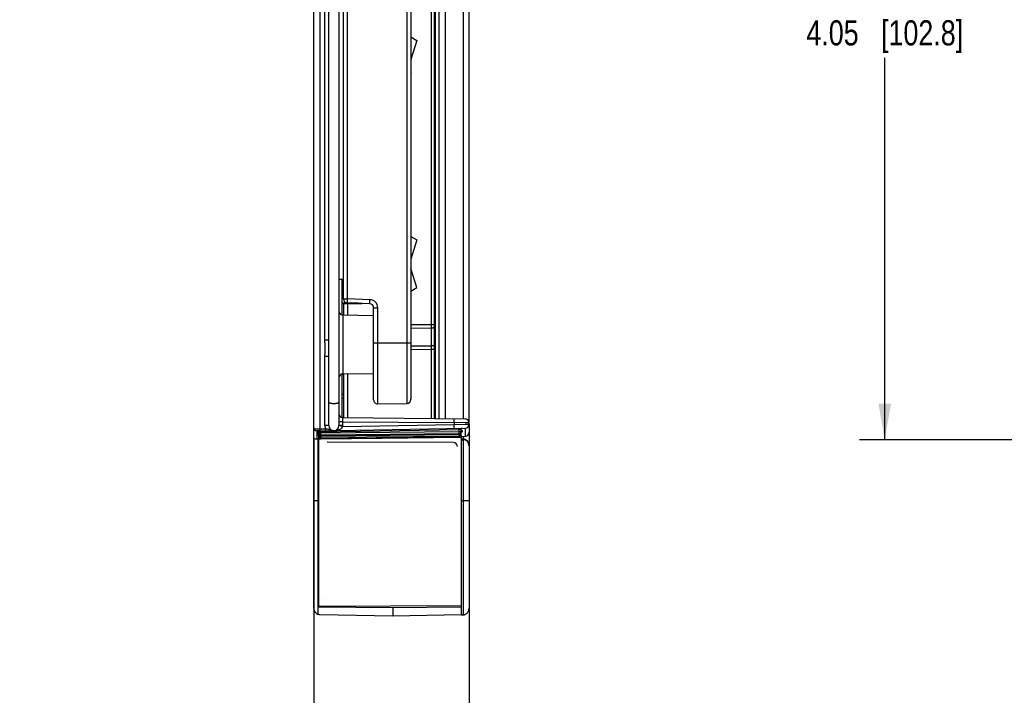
# Model space of a CAD drawing. Header units: inches. Extents: x 0 to 22, y 0 to 17.
# Tile 3 of 29: x 3.1 to 8, y 6.1 to 9.4. Entities that reach past the tile are written whole.
import ezdxf

# ---------------------------------------------------------------- set-up
doc = ezdxf.new("R2010")
doc.units = ezdxf.units.IN
doc.header["$LTSCALE"] = 1.21
doc.header["$MEASUREMENT"] = 0
doc.layers.get('0').update_dxf_attribs({"linetype": 'CONTINUOUS'})
doc.layers.add('DIMENSIONS', color=7, linetype='CONTINUOUS')
doc.styles.get("Standard").update_dxf_attribs({"font": 'txt', "width": 0.8})
doc.dimstyles.new('DIMSTYLE_1', dxfattribs={"dimtxt": 0.125, "dimasz": 0.18, "dimexe": 0.125, "dimexo": 0.0625, "dimgap": 0.0625, "dimtad": 0, "dimtih": 1, "dimtoh": 1, "dimzin": 4, "dimdsep": 46, "dimtxsty": 'STANDARD', "dimblk": '_FILLED', "dimblk1": '_FILLED', "dimblk2": '_FILLED', "dimcen": 0.09, "dimadec": 0, "dimazin": 0, "dimtp": 0.001, "dimtm": 0.001, "dimtfac": 1, "dimtofl": 0, "dimtmove": 0, "dimatfit": 3, "dimldrblk": '_FILLED', "dimfxl": 1, "dimtolj": 1, "dimtzin": 4, "dimarcsym": 0})

# ---------------------------------------------------------------- blocks, each defined once
blk = doc.blocks.new('_FILLED')
at = {"color": 0, "linetype": 'BYBLOCK'}
blk.add_solid([(0, 0), (-1, 0.174), (-1, -0.174)], dxfattribs=at)
blk = doc.blocks.new('*D0')
at = {"layer": 'DIMENSIONS', "color": 2, "linetype": 'CONTINUOUS'}
for p, q in [((4.54, 7.3486), (4.54, 5.5999)), ((5.313, 7.2589), (5.313, 5.5999)), ((4.54, 5.7249), (4.1635, 5.7249)), ((5.313, 5.7249), (5.673, 5.7249))]:
    blk.add_line(p, q, dxfattribs=at)
at = {"layer": 'DIMENSIONS', "color": 2, "linetype": 'CONTINUOUS', "xscale": 0.18, "yscale": 0.18, "zscale": 0.18}
blk.add_blockref('_FILLED', (4.54, 5.7249), dxfattribs=at)
at = {"layer": 'DIMENSIONS', "color": 2, "linetype": 'CONTINUOUS', "xscale": 0.18, "yscale": 0.18, "zscale": 0.18, "rotation": 180}
blk.add_blockref('_FILLED', (5.313, 5.7249), dxfattribs=at)
at = {"layer": 'DIMENSIONS', "color": 2, "linetype": 'CONTINUOUS', "insert": (4.101, 5.7874), "char_height": 0.125, "width": 1.025, "attachment_point": 3, "line_spacing_factor": 0.9}
blk.add_mtext('.77{\\Ftxt.shx;\\W1.000000;\\H0.125000; }[19.6]', dxfattribs=at)
blk = doc.blocks.new('*D2')
at = {"layer": 'DIMENSIONS', "color": 2, "linetype": 'CONTINUOUS'}
for p, q in [((9.3321, 11.4004), (7.2572, 11.4004)), ((7.3822, 11.4004), (7.3822, 9.5009)), ((7.3822, 7.3514), (7.3822, 9.2509)), ((9.3321, 7.3514), (7.2572, 7.3514))]:
    blk.add_line(p, q, dxfattribs=at)
at = {"layer": 'DIMENSIONS', "color": 2, "linetype": 'CONTINUOUS', "xscale": 0.18, "yscale": 0.18, "zscale": 0.18}
for p, rotation in [((7.3822, 11.4004), 90), ((7.3822, 7.3514), 270)]:
    blk.add_blockref('_FILLED', p, dxfattribs=dict(at, rotation=rotation))
at = {"layer": 'DIMENSIONS', "color": 2, "linetype": 'CONTINUOUS', "insert": (7.3822, 9.4384), "char_height": 0.125, "width": 1.225, "attachment_point": 2, "line_spacing_factor": 0.9}
blk.add_mtext('4.05{\\Ftxt.shx;\\W1.000000;\\H0.125000; }[102.8]', dxfattribs=at)
blk = doc.blocks.new('*D4')
at = {"layer": 'DIMENSIONS', "color": 2, "linetype": 'CONTINUOUS'}
for p, q in [((8.2982, 9.3134), (8.2982, 5.5999)), ((9.3946, 6.9874), (9.3946, 5.5999)), ((8.2982, 5.7249), (7.9671, 5.7249)), ((9.3946, 5.7249), (9.7546, 5.7249))]:
    blk.add_line(p, q, dxfattribs=at)
at = {"layer": 'DIMENSIONS', "color": 2, "linetype": 'CONTINUOUS', "xscale": 0.18, "yscale": 0.18, "zscale": 0.18}
blk.add_blockref('_FILLED', (8.2982, 5.7249), dxfattribs=at)
at = {"layer": 'DIMENSIONS', "color": 2, "linetype": 'CONTINUOUS', "xscale": 0.18, "yscale": 0.18, "zscale": 0.18, "rotation": 180}
blk.add_blockref('_FILLED', (9.3946, 5.7249), dxfattribs=at)
at = {"layer": 'DIMENSIONS', "color": 2, "linetype": 'CONTINUOUS', "insert": (7.9046, 5.7874), "char_height": 0.125, "width": 1.125, "attachment_point": 3, "line_spacing_factor": 0.9}
blk.add_mtext('1.10{\\Ftxt.shx;\\W1.000000;\\H0.125000; }[27.9]', dxfattribs=at)

msp = doc.modelspace()

# ---------------------------------------------------------------- linework, layer by layer
at = {"color": 7, "linetype": 'CONTINUOUS'}
for p, q in [((5.313, 7.4286), (5.313, 12.4558)), ((4.54, 6.5112), (4.54, 11.3407)), ((4.5694, 11.3458), (4.5694, 7.406)), ((4.615, 7.4222), (4.615, 11.3296)), ((4.665, 11.3296), (4.665, 7.4222)), ((5.1263, 7.9237), (5.1263, 11.2943)), ((5.141, 7.4574), (5.141, 11.2944)), ((5.146, 7.4574), (5.146, 11.2944)), ((5.163, 11.2946), (5.163, 7.4572)), ((5.1935, 11.2949), (5.1935, 7.4569)), ((5.2835, 11.2956), (5.2835, 7.4562)), ((5.0033, 11.2192), (5.0033, 7.5326)), ((5.023, 11.1992), (5.023, 7.5526)), ((4.5953, 7.8462), (4.5953, 10.9056)), ((4.688, 8.0522), (4.688, 10.6996)), ((4.7083, 8.0522), (4.7083, 10.6996)), ((5.023, 9.3565), (5.053, 9.3383)), ((5.053, 9.3383), (5.023, 9.2427)), ((5.023, 9.1824), (5.0254, 9.1808)), ((5.0254, 9.1808), (5.023, 9.177)), ((5.023, 8.3635), (5.053, 8.3453)), ((5.053, 8.3453), (5.023, 8.2497)), ((5.053, 8.1085), (5.023, 8.2041)), ((5.023, 8.1894), (5.0254, 8.1878)), ((5.0254, 8.1878), (5.023, 8.184)), ((4.665, 8.1509), (4.688, 8.1509)), ((4.679, 8.1509), (4.679, 7.9736)), ((5.023, 8.0903), (5.053, 8.1085)), ((4.688, 8.0522), (4.7083, 8.0522)), ((4.8197, 8.0483), (4.7083, 8.0522)), ((4.7616, 8.0303), (4.679, 8.0303)), ((4.679, 8.0297), (4.779, 8.0297)), ((4.69, 7.9726), (4.69, 8.0303)), ((4.8187, 8.0283), (4.7073, 8.0322)), ((4.7096, 7.9721), (4.7096, 8.0303)), ((4.838, 8.0084), (4.8583, 8.0084)), ((4.838, 7.55), (4.838, 8.0083)), ((4.8583, 7.53), (4.8583, 8.0084)), ((4.6846, 7.9726), (4.838, 7.9699)), ((4.6846, 7.9726), (4.6846, 7.6792)), ((5.1263, 7.9237), (5.023, 7.9226)), ((5.1263, 7.9061), (5.023, 7.905)), ((5.141, 7.9237), (5.1263, 7.9237)), ((5.1263, 7.9061), (5.1263, 7.9237)), ((5.1263, 7.8175), (5.1263, 7.9061)), ((4.615, 7.8462), (4.5953, 7.8462)), ((4.838, 7.8329), (5.023, 7.8329)), ((5.1263, 7.8175), (5.023, 7.8164)), ((5.1263, 7.7999), (5.023, 7.7988)), ((5.1263, 7.7999), (5.1263, 7.8175)), ((5.141, 7.7999), (5.1263, 7.7999)), ((5.1263, 7.4575), (5.1263, 7.7999)), ((4.615, 7.7656), (4.5953, 7.7656)), ((4.5953, 7.4222), (4.5953, 7.7656)), ((4.679, 7.6782), (4.679, 7.4623)), ((4.6846, 7.6792), (4.838, 7.6819)), ((4.69, 7.4614), (4.69, 7.6792)), ((4.7096, 7.4612), (4.7096, 7.6797)), ((4.69, 7.577), (4.679, 7.5772)), ((4.69, 7.5572), (4.679, 7.5574)), ((4.8583, 7.53), (5.0033, 7.5326)), ((4.6848, 7.4614), (5.2931, 7.4561)), ((4.541, 7.4057), (4.5478, 7.4057)), ((4.5478, 7.4057), (4.5694, 7.406)), ((4.565, 7.3959), (5.2933, 7.4086)), ((4.5694, 7.406), (4.5981, 7.4065)), ((4.5694, 7.406), (4.5698, 7.3961)), ((4.575, 7.3911), (5.263, 7.4031)), ((4.615, 7.4222), (4.5953, 7.4222)), ((4.5981, 7.4065), (4.5985, 7.3965)), ((4.6844, 7.418), (4.6649, 7.4199)), ((4.6846, 7.4414), (4.665, 7.4414)), ((4.6846, 7.4222), (4.665, 7.4222)), ((4.6844, 7.418), (5.2393, 7.4277)), ((4.6846, 7.4414), (5.2393, 7.4365)), ((4.6846, 7.4222), (4.6846, 7.4414)), ((5.2393, 7.4365), (5.2393, 7.4277)), ((5.2941, 7.4362), (5.2393, 7.4365)), ((5.2393, 7.4277), (5.2958, 7.4284)), ((5.263, 7.4031), (5.263, 7.4081)), ((5.263, 7.4031), (5.2706, 7.4033)), ((5.263, 7.3908), (5.263, 7.4031)), ((5.2706, 7.4033), (5.273, 7.4033)), ((5.273, 7.3908), (5.273, 7.4033)), ((5.2758, 7.4078), (5.2778, 7.4076)), ((5.2779, 7.4076), (5.2779, 7.4057)), ((5.2933, 7.4086), (5.2933, 7.3686)), ((5.313, 7.4361), (5.2941, 7.4362)), ((5.2958, 7.4284), (5.313, 7.4286)), ((5.313, 7.4285), (5.313, 6.511)), ((4.565, 7.3959), (4.5547, 7.3961)), ((4.5547, 7.3961), (4.5547, 7.3537)), ((4.565, 7.3538), (4.5596, 7.3538)), ((4.5596, 7.3538), (4.5596, 6.4836)), ((4.56, 7.3955), (4.56, 7.3928)), ((4.5601, 7.3856), (4.56, 7.3854)), ((4.56, 7.3854), (4.56, 7.3772)), ((4.56, 7.3772), (4.5617, 7.3769)), ((4.56, 7.3772), (4.5601, 7.3771)), ((4.562, 7.3957), (4.5601, 7.3955)), ((4.5601, 7.3771), (4.5605, 7.3764)), ((4.5647, 7.374), (4.565, 7.3724)), ((4.565, 7.3848), (4.565, 7.391)), ((4.5674, 7.3909), (4.565, 7.391)), ((4.575, 7.3848), (4.565, 7.3848)), ((4.565, 7.3836), (4.565, 7.3816)), ((4.5651, 7.3799), (4.565, 7.3816)), ((4.565, 7.3808), (4.565, 7.3805)), ((4.565, 6.5199), (4.565, 7.3805)), ((4.565, 7.3742), (4.5683, 7.3742)), ((4.565, 7.3559), (4.5753, 7.3561)), ((4.5683, 7.3909), (4.5674, 7.3909)), ((4.5683, 7.3909), (4.5725, 7.391)), ((4.5694, 7.366), (4.5717, 7.3649)), ((4.5698, 7.3961), (4.5698, 7.396)), ((4.5725, 7.391), (4.575, 7.3911)), ((4.575, 7.3911), (4.575, 7.3961)), ((4.575, 7.3848), (4.575, 7.3911)), ((5.263, 7.3908), (4.575, 7.3848)), ((4.575, 7.3748), (4.575, 7.3848)), ((5.263, 7.3808), (4.575, 7.3748)), ((4.575, 7.3716), (5.263, 7.3782)), ((4.575, 7.3743), (4.575, 7.3716)), ((4.575, 7.3716), (4.5751, 7.3716)), ((4.575, 7.3643), (5.263, 7.3694)), ((4.5751, 7.3647), (4.575, 7.3643)), ((4.575, 7.3643), (4.575, 7.3563)), ((5.263, 7.3637), (4.575, 7.3563)), ((4.5751, 7.356), (4.575, 7.3563)), ((4.5751, 7.3716), (4.88, 7.3745)), ((4.5751, 7.3716), (4.5751, 7.3647)), ((4.5751, 7.356), (4.88, 7.3593)), ((4.88, 7.3745), (5.2631, 7.3781)), ((4.88, 7.3593), (5.2631, 7.3635)), ((5.273, 7.3908), (5.263, 7.3908)), ((5.263, 7.3808), (5.263, 7.3908)), ((5.263, 7.3782), (5.263, 7.3801)), ((5.263, 7.3782), (5.2631, 7.3781)), ((5.2631, 7.3698), (5.263, 7.3694)), ((5.263, 7.3637), (5.263, 7.3694)), ((5.2631, 7.3635), (5.263, 7.3637)), ((5.2648, 7.3783), (5.2631, 7.3781)), ((5.2631, 7.3735), (5.2631, 7.3704)), ((5.2675, 7.3793), (5.273, 7.3793)), ((5.2714, 7.3682), (5.2933, 7.3686)), ((5.2727, 7.386), (5.273, 7.3881)), ((5.2728, 7.3776), (5.273, 7.3793)), ((5.273, 7.3735), (5.2728, 7.3718)), ((5.273, 7.3735), (5.273, 7.39)), ((5.273, 7.3683), (5.273, 6.4801)), ((5.273, 7.3566), (5.2835, 7.3564)), ((5.2779, 7.3969), (5.2779, 7.3912)), ((5.2835, 7.3684), (5.2835, 7.3564)), ((5.2348, 7.3375), (4.6068, 7.3398)), ((5.273, 7.3516), (5.2832, 7.3514)), ((5.2832, 7.3514), (5.2832, 6.4803)), ((4.54, 7.0499), (4.565, 7.0499)), ((5.273, 7.0499), (5.313, 7.0499)), ((4.565, 6.5239), (5.273, 6.5272)), ((4.565, 6.5199), (4.933, 6.5165)), ((4.5827, 6.5551), (4.5827, 6.5548)), ((4.933, 6.5165), (5.273, 6.5197)), ((4.5694, 6.482), (4.933, 6.4749)), ((4.933, 6.5165), (4.933, 6.4749)), ((4.933, 6.4749), (5.273, 6.4815)), ((5.273, 6.4801), (5.2832, 6.4803))]:
    msp.add_line(p, q, dxfattribs=at)
for points in [[(4.5623, 7.3921), (4.5622, 7.3921), (4.5623, 7.3921), (4.5625, 7.392)], [(4.5625, 7.392), (4.5629, 7.3918), (4.5633, 7.3914), (4.5638, 7.3909), (4.5643, 7.3902), (4.5647, 7.3894), (4.5649, 7.3884), (4.565, 7.3878)], [(4.5638, 7.3753), (4.5636, 7.3754), (4.5636, 7.3754), (4.5637, 7.3753), (4.5639, 7.3751), (4.5643, 7.3747), (4.5646, 7.374)]]:
    msp.add_lwpolyline(points, dxfattribs=at)
for centre, radius, start, end in [((4.708, 8.0522), 0.02, 180, 268), ((4.8183, 8.0083), 0.04, 0.0039, 87.9962), ((4.685, 7.9926), 0.02, 180, 269), ((4.818, 8.0084), 0.02, 359.9576, 88), ((4.685, 7.6592), 0.02, 91, 180), ((4.858, 7.55), 0.02, 180, 271), ((5.003, 7.5526), 0.02, 271, 360), ((4.685, 7.4814), 0.02, 180, 269.5), ((5.293, 7.4361), 0.02, 0, 89.5), ((4.555, 7.4111), 0.015, 180, 269), ((4.6403, 7.4222), 0.045, 180.0001, 200.4589), ((4.64, 7.4222), 0.025, 180, 360), ((4.6397, 7.4222), 0.0449, 354.6009, 0.0041), ((5.278, 7.4033), 0.005, 91, 180), ((5.278, 7.4026), 0.005, 90.9871, 179.9556), ((5.293, 7.4286), 0.02, 271, 360), ((4.5588, 7.2973), 0.0565, 89.2236, 94.2054), ((4.56, 7.391), 0.005, 0, 59.3336), ((4.56, 7.3878), 0.00496, 18.9065, 59.5385), ((4.575, 7.3848), 0.01, 180, 270.5), ((4.5748, 7.366), 0.00981, 180.0321, 189.9849), ((4.5751, 7.3817), 0.0102, 190.1275, 199.9524), ((4.5749, 7.3816), 0.00997, 199.9272, 210.0261), ((4.5748, 7.3842), 0.00983, 210.0144, 215.5453), ((4.5749, 7.3816), 0.00992, 210.1163, 230.8434), ((4.575, 7.3843), 0.01, 215.5878, 270.4919), ((4.5749, 7.3743), 0.00997, 224.529, 230.929), ((4.561, 7.3909), 0.00728, 0.0458, 13.6999), ((4.5749, 7.3743), 0.00994, 230.929, 236.8918), ((4.575, 7.3747), 0.0103, 251.0658, 260.6508), ((4.575, 7.3744), 0.01, 260.6231, 270.4361), ((4.575, 7.3816), 0.00993, 260.6374, 270.4414), ((5.263, 7.3908), 0.01, 270.5, 360), ((5.263, 7.3882), 0.01, 270.503, 319.9254), ((5.263, 7.3738), 0.0101, 270.5221, 277.9908), ((4.2984, 7.372), 0.9647, 0.0893, 0.3679), ((5.1862, 7.3711), 0.0769, 359.0249, 359.4805), ((5.263, 7.3901), 0.01, 305.2383, 359.9753), ((5.263, 7.3881), 0.00993, 310.126, 330.7935), ((5.2631, 7.3881), 0.00987, 319.9836, 339.077), ((5.2632, 7.3793), 0.00976, 319.6889, 329.9212), ((5.2633, 7.3735), 0.0097, 319.4525, 349.9256), ((5.263, 7.3734), 0.00989, 320.1655, 330.1763), ((5.2631, 7.3793), 0.00988, 330.0138, 349.8999), ((5.2628, 7.3882), 0.0102, 339.038, 347.4099), ((5.293, 7.3886), 0.02, 271, 360), ((5.2347, 7.3175), 0.02, 359.7844, 89.784), ((5.283, 7.3214), 0.03, 0, 89), ((4.57, 6.5112), 0.03, 180, 209.5949), ((4.57, 6.5151), 0.0332, 251.6752, 268.9516), ((4.57, 6.5112), 0.03, 261.5585, 269), ((5.283, 6.511), 0.03, 330.4051, 360)]:
    msp.add_arc(centre, radius, start, end, dxfattribs=at)
for points, knots in [([(4.7073, 8.0322), (4.7073, 8.0322), (4.7073, 8.0322), (4.7073, 8.0323), (4.7073, 8.0323), (4.7073, 8.0325), (4.7073, 8.0326), (4.7074, 8.0328), (4.7074, 8.0331), (4.7074, 8.0334), (4.7075, 8.0339), (4.7075, 8.0346), (4.7076, 8.0356), (4.7076, 8.0368), (4.7077, 8.0381), (4.7078, 8.0396), (4.7079, 8.0411), (4.7079, 8.0428), (4.708, 8.0452), (4.7082, 8.0484), (4.7083, 8.0509), (4.7083, 8.0522)], [0, 0, 0, 0, 0.000523, 0.001525, 0.005243, 0.011312, 0.019735, 0.030503, 0.043599, 0.059007, 0.076686, 0.118649, 0.169073, 0.227525, 0.293422, 0.366087, 0.444833, 0.528928, 0.617576, 0.805242, 1, 1, 1, 1]), ([(4.8187, 8.0283), (4.8187, 8.0283), (4.8187, 8.0283), (4.8187, 8.0284), (4.8187, 8.0284), (4.8187, 8.0286), (4.8187, 8.0287), (4.8188, 8.029), (4.8188, 8.0292), (4.8188, 8.0295), (4.8189, 8.03), (4.8189, 8.0308), (4.819, 8.0318), (4.819, 8.0329), (4.8191, 8.0342), (4.8192, 8.0357), (4.8193, 8.0373), (4.8193, 8.0389), (4.8194, 8.0413), (4.8196, 8.0445), (4.8197, 8.047), (4.8197, 8.0483)], [0, 0, 0, 0, 0.000523, 0.001528, 0.005257, 0.01134, 0.019775, 0.030547, 0.043638, 0.059026, 0.076689, 0.118694, 0.169176, 0.227595, 0.29341, 0.366047, 0.444794, 0.528905, 0.617633, 0.805485, 1, 1, 1, 1]), ([(5.141, 7.9121), (5.1401, 7.9111), (5.138, 7.9095), (5.1344, 7.9076), (5.1304, 7.9064), (5.1277, 7.9061), (5.1263, 7.9061)], [0, 0, 0, 0, 0.242333, 0.490899, 0.744571, 1, 1, 1, 1]), ([(4.5953, 7.7656), (4.5953, 7.769), (4.5955, 7.7757), (4.5961, 7.7857), (4.5967, 7.7958), (4.5969, 7.8059), (4.5967, 7.816), (4.5959, 7.8294), (4.5953, 7.8395), (4.5953, 7.8462)], [0, 0, 0, 0, 0.125005, 0.25001, 0.375014, 0.500015, 0.625016, 0.75002, 1, 1, 1, 1]), ([(5.141, 7.8234), (5.1401, 7.8225), (5.138, 7.8208), (5.1344, 7.8189), (5.1304, 7.8178), (5.1277, 7.8175), (5.1263, 7.8174)], [0, 0, 0, 0, 0.242369, 0.491348, 0.745312, 1, 1, 1, 1]), ([(4.665, 7.5386), (4.665, 7.5383), (4.6649, 7.5378), (4.6645, 7.537), (4.6639, 7.5362), (4.6627, 7.5351), (4.6606, 7.5339), (4.6575, 7.5327), (4.6537, 7.5317), (4.6494, 7.5309), (4.6448, 7.5305), (4.64, 7.5303), (4.6351, 7.5305), (4.6305, 7.5309), (4.6262, 7.5317), (4.6224, 7.5327), (4.6193, 7.5339), (4.6172, 7.5351), (4.616, 7.5362), (4.6154, 7.537), (4.6151, 7.5378), (4.615, 7.5383), (4.615, 7.5386)], [0, 0, 0, 0, 0.014634, 0.030432, 0.048195, 0.068441, 0.117346, 0.177663, 0.248294, 0.327319, 0.412149, 0.5, 0.587851, 0.672681, 0.751706, 0.822337, 0.882654, 0.931559, 0.951805, 0.969568, 0.985366, 1, 1, 1, 1]), ([(4.6846, 7.4414), (4.6846, 7.4427), (4.6846, 7.4452), (4.6846, 7.4489), (4.6846, 7.4519), (4.6846, 7.454), (4.6846, 7.4555), (4.6846, 7.4568), (4.6846, 7.458), (4.6846, 7.459), (4.6847, 7.4598), (4.6847, 7.4604), (4.6847, 7.4608), (4.6847, 7.461), (4.6847, 7.4612), (4.6848, 7.4613), (4.6848, 7.4613), (4.6848, 7.4614), (4.6848, 7.4614)], [0, 0, 0, 0, 0.194878, 0.382631, 0.555424, 0.63418, 0.706843, 0.772728, 0.831155, 0.881552, 0.923487, 0.95654, 0.969619, 0.980371, 0.98878, 0.994833, 0.998535, 1, 1, 1, 1]), ([(5.2393, 7.4365), (5.2393, 7.4378), (5.2393, 7.4404), (5.2393, 7.4441), (5.2393, 7.447), (5.2393, 7.4492), (5.2393, 7.4506), (5.2393, 7.452), (5.2392, 7.4531), (5.2392, 7.4541), (5.2392, 7.4549), (5.2392, 7.4554), (5.2392, 7.4557), (5.2392, 7.4559), (5.2392, 7.4561), (5.2391, 7.4563), (5.2391, 7.4564), (5.2391, 7.4565), (5.2391, 7.4565), (5.2391, 7.4565)], [0, 0, 0, 0, 0.194589, 0.382493, 0.555367, 0.634126, 0.706771, 0.772594, 0.831018, 0.881503, 0.923509, 0.941171, 0.956555, 0.969641, 0.980407, 0.988832, 0.994898, 0.998597, 1, 1, 1, 1]), ([(4.5981, 7.4065), (4.6001, 7.4062), (4.604, 7.4056), (4.6097, 7.4044), (4.615, 7.4029), (4.62, 7.4012), (4.625, 7.3996), (4.63, 7.3982), (4.6352, 7.3974), (4.6387, 7.3972), (4.6404, 7.3972)], [0, 0, 0, 0, 0.138626, 0.271542, 0.397843, 0.519621, 0.63954, 0.759305, 0.879309, 1, 1, 1, 1]), ([(4.6404, 7.3972), (4.6453, 7.3973), (4.6528, 7.398), (4.6625, 7.4004), (4.6672, 7.4021), (4.6694, 7.4032)], [0, 0, 0, 0, 0.49767, 0.747934, 1, 1, 1, 1]), ([(4.6694, 7.4032), (4.671, 7.4039), (4.6742, 7.4056), (4.6779, 7.4082), (4.6805, 7.4107), (4.6822, 7.4128), (4.6836, 7.4153), (4.6842, 7.4171), (4.6844, 7.418)], [0, 0, 0, 0, 0.24294, 0.489279, 0.61447, 0.741322, 0.869978, 1, 1, 1, 1]), ([(5.24, 7.4077), (5.24, 7.4077), (5.2399, 7.4077), (5.2398, 7.4078), (5.2397, 7.4079), (5.2396, 7.4081), (5.2394, 7.4086), (5.2394, 7.4092), (5.2393, 7.4101), (5.2394, 7.4111), (5.2394, 7.4123), (5.2394, 7.4136), (5.2394, 7.415), (5.2394, 7.4172), (5.2394, 7.4201), (5.2393, 7.4238), (5.2393, 7.4264), (5.2393, 7.4277)], [0, 0, 0, 0, 0.005796, 0.012099, 0.019638, 0.028851, 0.053105, 0.085821, 0.127262, 0.17716, 0.234989, 0.30016, 0.372073, 0.450033, 0.621183, 0.807266, 1, 1, 1, 1]), ([(5.2779, 7.4057), (5.2779, 7.4057), (5.2778, 7.4056), (5.2777, 7.4055), (5.2775, 7.4054), (5.2772, 7.4053), (5.2769, 7.4052), (5.2763, 7.4051), (5.2758, 7.405), (5.2755, 7.405)], [0, 0, 0, 0, 0.037708, 0.094918, 0.177778, 0.28789, 0.425558, 0.590569, 1, 1, 1, 1]), ([(5.2778, 7.4076), (5.2778, 7.4076), (5.2778, 7.4076), (5.2779, 7.4076), (5.2779, 7.4076)], [0, 0, 0, 0, 0.357718, 1, 1, 1, 1]), ([(4.5547, 7.3537), (4.5536, 7.3536), (4.5515, 7.3536), (4.5477, 7.3543), (4.5444, 7.3557), (4.5421, 7.3578), (4.5409, 7.3594), (4.5401, 7.3611), (4.54, 7.3622), (4.54, 7.3628)], [0, 0, 0, 0, 0.170822, 0.329499, 0.599332, 0.713318, 0.816008, 0.910373, 1, 1, 1, 1]), ([(4.56, 7.3955), (4.5607, 7.3954), (4.5616, 7.3953), (4.5623, 7.3949), (4.5625, 7.3948)], [0, 0, 0, 0, 0.748233, 1, 1, 1, 1]), ([(4.5601, 7.3955), (4.5601, 7.3955), (4.5601, 7.3955), (4.56, 7.3955), (4.56, 7.3955)], [0, 0, 0, 0, 0.356166, 1, 1, 1, 1]), ([(4.56, 7.3928), (4.5607, 7.3928), (4.5616, 7.3926), (4.5623, 7.3922), (4.5625, 7.3921)], [0, 0, 0, 0, 0.748333, 1, 1, 1, 1]), ([(4.56, 7.3928), (4.56, 7.3927), (4.5602, 7.3926), (4.5604, 7.3925), (4.5607, 7.3924), (4.5611, 7.3922), (4.5617, 7.3921), (4.5622, 7.392), (4.5626, 7.3919)], [0, 0, 0, 0, 0.095749, 0.179428, 0.28994, 0.42761, 0.592256, 1, 1, 1, 1]), ([(4.56, 7.3854), (4.5608, 7.3854), (4.5622, 7.3851), (4.5634, 7.3842), (4.5638, 7.3836)], [0, 0, 0, 0, 0.500837, 1, 1, 1, 1]), ([(4.565, 7.3871), (4.5643, 7.387), (4.5632, 7.3868), (4.5619, 7.3865), (4.5611, 7.3863), (4.5606, 7.3861), (4.5603, 7.3859), (4.5601, 7.3857), (4.5601, 7.3856)], [0, 0, 0, 0, 0.37157, 0.663964, 0.778464, 0.871676, 0.944525, 1, 1, 1, 1]), ([(4.5605, 7.3764), (4.5606, 7.3763), (4.5611, 7.376), (4.5623, 7.3754), (4.5633, 7.375), (4.5641, 7.3748)], [0, 0, 0, 0, 0.178562, 0.404655, 1, 1, 1, 1]), ([(4.5617, 7.3769), (4.5624, 7.3767), (4.5636, 7.3759), (4.5644, 7.3747), (4.5647, 7.374)], [0, 0, 0, 0, 0.502492, 1, 1, 1, 1]), ([(4.5625, 7.3948), (4.5632, 7.3943), (4.5645, 7.3931), (4.565, 7.3913), (4.565, 7.3905)], [0, 0, 0, 0, 0.50007, 1, 1, 1, 1]), ([(4.5671, 7.3947), (4.5668, 7.3951), (4.5662, 7.3957), (4.5654, 7.3959), (4.565, 7.3959)], [0, 0, 0, 0, 0.52826, 1, 1, 1, 1]), ([(4.5663, 7.3793), (4.5659, 7.38), (4.5652, 7.3817), (4.565, 7.3834), (4.565, 7.3843)], [0, 0, 0, 0, 0.501701, 1, 1, 1, 1]), ([(4.565, 7.3742), (4.565, 7.373), (4.5653, 7.371), (4.5665, 7.3688), (4.5673, 7.3678), (4.5678, 7.3673)], [0, 0, 0, 0, 0.49725, 0.74861, 1, 1, 1, 1]), ([(4.575, 7.3563), (4.5737, 7.3563), (4.5718, 7.3566), (4.5694, 7.3578), (4.5679, 7.3591), (4.5666, 7.3605), (4.5654, 7.3628), (4.565, 7.3648), (4.565, 7.366)], [0, 0, 0, 0, 0.251776, 0.378192, 0.50385, 0.628932, 0.753704, 1, 1, 1, 1]), ([(4.5673, 7.3751), (4.5668, 7.3758), (4.5658, 7.3773), (4.5653, 7.379), (4.5651, 7.3799)], [0, 0, 0, 0, 0.499482, 1, 1, 1, 1]), ([(4.5651, 7.3643), (4.5653, 7.3632), (4.5661, 7.3609), (4.5677, 7.3591), (4.5686, 7.3583)], [0, 0, 0, 0, 0.500659, 1, 1, 1, 1]), ([(4.5681, 7.3926), (4.568, 7.3928), (4.5678, 7.3936), (4.5675, 7.3943), (4.5671, 7.3947)], [0, 0, 0, 0, 0.266722, 1, 1, 1, 1]), ([(4.5751, 7.3716), (4.5743, 7.3716), (4.5729, 7.3717), (4.5708, 7.3724), (4.5689, 7.3736), (4.5678, 7.3746), (4.5673, 7.3751)], [0, 0, 0, 0, 0.248666, 0.499702, 0.750204, 1, 1, 1, 1]), ([(4.5686, 7.3739), (4.5693, 7.3733), (4.5708, 7.3724), (4.5725, 7.3719), (4.5734, 7.3718)], [0, 0, 0, 0, 0.499602, 1, 1, 1, 1]), ([(4.5686, 7.3583), (4.569, 7.3579), (4.57, 7.3573), (4.5711, 7.3568), (4.5716, 7.3566)], [0, 0, 0, 0, 0.49936, 1, 1, 1, 1]), ([(4.5716, 7.3566), (4.5719, 7.3565), (4.573, 7.3562), (4.5742, 7.356), (4.5751, 7.356)], [0, 0, 0, 0, 0.251818, 1, 1, 1, 1]), ([(5.263, 7.3694), (5.2645, 7.3694), (5.2667, 7.3699), (5.2691, 7.3714), (5.2702, 7.3724), (5.2706, 7.373)], [0, 0, 0, 0, 0.499334, 0.750224, 1, 1, 1, 1]), ([(5.2631, 7.3635), (5.2638, 7.3635), (5.2652, 7.3637), (5.2673, 7.3644), (5.2691, 7.3655), (5.2702, 7.3665), (5.2706, 7.3671)], [0, 0, 0, 0, 0.248785, 0.499733, 0.750184, 1, 1, 1, 1]), ([(5.2687, 7.3819), (5.268, 7.3814), (5.2665, 7.3806), (5.2648, 7.3802), (5.264, 7.3801)], [0, 0, 0, 0, 0.500433, 1, 1, 1, 1]), ([(5.2706, 7.3672), (5.2698, 7.3663), (5.2679, 7.3647), (5.2656, 7.364), (5.2644, 7.3638)], [0, 0, 0, 0, 0.49806, 1, 1, 1, 1]), ([(5.2694, 7.3805), (5.2688, 7.38), (5.2673, 7.379), (5.2656, 7.3785), (5.2648, 7.3783)], [0, 0, 0, 0, 0.4997, 1, 1, 1, 1]), ([(5.2716, 7.3685), (5.2721, 7.3692), (5.2727, 7.3709), (5.273, 7.3726), (5.273, 7.3735)], [0, 0, 0, 0, 0.501925, 1, 1, 1, 1]), ([(5.273, 7.3881), (5.273, 7.3877), (5.2728, 7.386), (5.2723, 7.3844), (5.2717, 7.3833)], [0, 0, 0, 0, 0.248816, 1, 1, 1, 1]), ([(5.273, 7.3987), (5.2733, 7.3986), (5.274, 7.3985), (5.275, 7.3983), (5.2759, 7.3981), (5.2766, 7.3979), (5.2771, 7.3977), (5.2775, 7.3975), (5.2778, 7.3972), (5.2779, 7.397), (5.2779, 7.3969)], [0, 0, 0, 0, 0.206645, 0.391069, 0.551772, 0.687721, 0.798517, 0.884808, 0.9494, 1, 1, 1, 1]), ([(5.2779, 7.3912), (5.2779, 7.3911), (5.2778, 7.3909), (5.2776, 7.3906), (5.2773, 7.3903), (5.2768, 7.39), (5.2763, 7.3897), (5.2753, 7.3893), (5.2745, 7.3891), (5.2739, 7.3889)], [0, 0, 0, 0, 0.063026, 0.137103, 0.228427, 0.340008, 0.47305, 0.627739, 1, 1, 1, 1]), ([(5.2747, 7.3957), (5.2751, 7.3961), (5.2762, 7.3967), (5.2773, 7.3969), (5.2779, 7.3969)], [0, 0, 0, 0, 0.500062, 1, 1, 1, 1]), ([(5.2835, 7.3564), (5.284, 7.3564), (5.286, 7.3563), (5.2879, 7.356), (5.2894, 7.3556)], [0, 0, 0, 0, 0.250815, 1, 1, 1, 1]), ([(5.2894, 7.3556), (5.2904, 7.3553), (5.2925, 7.3547), (5.2963, 7.3529), (5.2989, 7.3512), (5.3004, 7.3499)], [0, 0, 0, 0, 0.261614, 0.515135, 1, 1, 1, 1]), ([(5.3004, 7.3499), (5.3015, 7.349), (5.3034, 7.3472), (5.3066, 7.3433), (5.3097, 7.3379), (5.312, 7.331), (5.3127, 7.3263), (5.3129, 7.324)], [0, 0, 0, 0, 0.135113, 0.265936, 0.517592, 0.760975, 1, 1, 1, 1]), ([(4.54, 6.5132), (4.54, 6.5101), (4.5408, 6.5039), (4.544, 6.4966), (4.5477, 6.4915), (4.5512, 6.4882), (4.5552, 6.4855), (4.5581, 6.4841), (4.5596, 6.4836)], [0, 0, 0, 0, 0.245844, 0.49421, 0.620121, 0.746917, 0.874356, 1, 1, 1, 1]), ([(5.2832, 6.4803), (5.2854, 6.4803), (5.2886, 6.4808), (5.2927, 6.482), (5.2966, 6.4838), (5.301, 6.4867), (5.3054, 6.4912), (5.3088, 6.4963), (5.3112, 6.5019), (5.3126, 6.5077), (5.313, 6.5117), (5.313, 6.5137)], [0, 0, 0, 0, 0.13034, 0.195453, 0.260022, 0.387454, 0.512854, 0.636433, 0.758507, 0.879626, 1, 1, 1, 1])]:
    msp.add_open_spline(points, degree=3, knots=knots, dxfattribs=at)

# ---------------------------------------------------------------- dimensions: what is measured, and where the dimension line sits
at = {"layer": 'DIMENSIONS', "color": 2, "linetype": 'CONTINUOUS'}
dim = msp.add_linear_dim(base=(7.3822, 7.3514), p1=(9.3946, 11.4004), p2=(9.3946, 7.3514), angle=270, dimstyle='DIMSTYLE_1', dxfattribs=at)
dim.commit()
dim.dimension.update_dxf_attribs({"geometry": '*D2', "text_midpoint": (7.3822, 9.3759), "dimtype": 160})
for base, p1, p2, picture, middle in [((9.3946, 5.7249), (8.2982, 9.3759), (9.3946, 7.0499), '*D4', (7.3421, 5.7249)), ((5.313, 5.7249), (4.54, 7.4111), (5.313, 7.3214), '*D0', (3.5885, 5.7249))]:
    dim = msp.add_linear_dim(base=base, p1=p1, p2=p2, dimstyle='DIMSTYLE_1', dxfattribs=at)
    dim.commit()
    dim.dimension.update_dxf_attribs({"geometry": picture, "text_midpoint": middle, "dimtype": 160})

doc.saveas('drawing.dxf')
